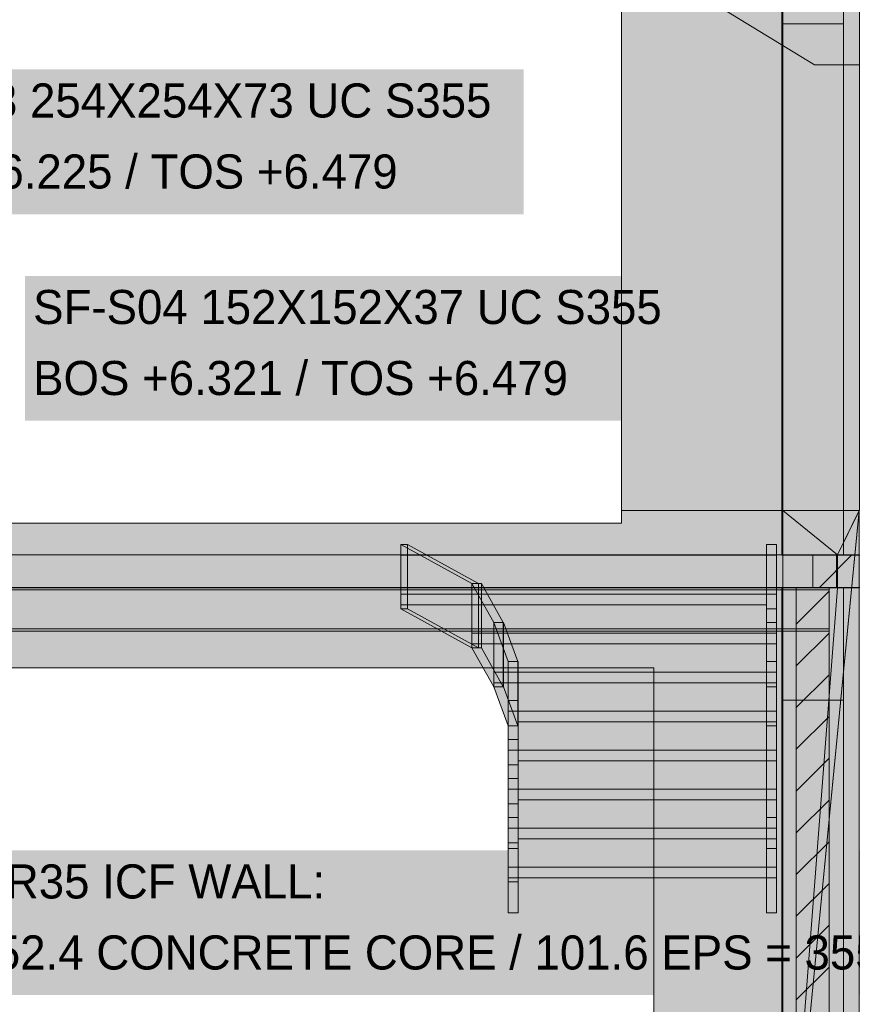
# Model space of a CAD drawing. Header units: millimetres. Extents: x -2200 to 20713, y -2973 to 10107.
# Tile 17 of 33: x 8894 to 12770, y 1258 to 5844. Entities that reach past the tile are written whole.
import ezdxf

# ---------------------------------------------------------------- set-up
doc = ezdxf.new("R2010")
doc.units = ezdxf.units.MM
for name, color, linetype in [('FILL-C_BDBDBF', 7, 'Continuous'), ('FILL-EPS', 7, 'Continuous'), ('FILL-LIGHT', 7, 'Continuous'), ('FILL-TIMBER', 7, 'Continuous'), ('FILL-WHITE', 7, 'Continuous'), ('LINE-CORE', 7, 'Continuous'), ('LINE-INK', 7, 'Continuous'), ('LINE-STEEL_GREY', 7, 'Continuous'), ('TEXT-INK', 7, 'Continuous')]:
    doc.layers.add(name, color=color, linetype=linetype)

msp = doc.modelspace()

# ---------------------------------------------------------------- hatches: boundary and pattern name
at = {"layer": 'FILL-C_BDBDBF', "true_color": 0xbdbdbf}
h = msp.add_hatch(color=9, dxfattribs=at)
h.dxf.hatch_style = 1
h.paths.add_polyline_path([(12662.1, -100), (12576.6, -100), (12509.7, -100), (12509.7, 3200), (12662.1, 3200)])
at = {"layer": 'FILL-EPS', "true_color": 0xccffff}
h = msp.add_hatch(color=7, dxfattribs=at)
h.dxf.hatch_style = 1
h.paths.add_polyline_path([(12509.7, 3200), (12509.7, -100), (12443, -100), (12443, 1198), (12443, 2954.7), (12443, 3200)])
h = msp.add_hatch(color=7, dxfattribs=at)
h.dxf.hatch_style = 1
h.paths.add_polyline_path([(12672.6, 3200), (12728.8, 3200), (12728.8, 2954.7), (12728.8, 1656.7), (12728.8, -100), (12662.1, -100), (12662.1, 3200), (12671.8, 3200)])
at = {"layer": 'FILL-LIGHT', "true_color": 0xcccccf}
h = msp.add_hatch(color=254, dxfattribs=at)
h.dxf.hatch_style = 1
h.paths.add_polyline_path([(16765.5, 3350), (16765.5, 3200), (13084, 3200), (12587.2, 3200), (12587.2, 3212), (12587.2, 3350)])
at = {"layer": 'FILL-TIMBER', "true_color": 0xedd6a8}
h = msp.add_hatch(color=41, dxfattribs=at)
h.dxf.hatch_style = 1
h.paths.add_polyline_path([(11168, 1897.4), (11168, 1984.3), (11205.4, 1984.3), (11215, 1984.3), (11215, 1923.3), (11215, 1897.4)])
h = msp.add_hatch(color=41, dxfattribs=at)
h.dxf.hatch_style = 1
h.paths.add_polyline_path([(12371, 1984.3), (12408.4, 1984.3), (12418, 1984.3), (12418, 1923.3), (12418, 1897.4), (12371, 1897.4)])
h = msp.add_hatch(color=41, dxfattribs=at)
h.dxf.hatch_style = 1
h.paths.add_polyline_path([(11215, 1897.4), (12163.8, 1897.4), (12371, 1897.4), (12371, 1847.4), (11422.2, 1847.4), (11215, 1847.4)])
h = msp.add_hatch(color=41, dxfattribs=at)
h.dxf.hatch_style = 1
h.paths.add_polyline_path([(11168, 1684.3), (11168, 1745.3), (11168, 1847.4), (11215, 1847.4), (11215, 1684.3), (11177.6, 1684.3)])
h = msp.add_hatch(color=41, dxfattribs=at)
h.dxf.hatch_style = 1
h.paths.add_polyline_path([(12418, 1847.4), (12418, 1684.3), (12380.6, 1684.3), (12371, 1684.3), (12371, 1745.3), (12371, 1847.4)])
at = {"layer": 'FILL-WHITE', "true_color": 0xffffff}
h = msp.add_hatch(color=7, dxfattribs=at)
h.dxf.hatch_style = 1
h.paths.add_polyline_path([(9478, 9805.3), (12447.3, 6836), (12447.3, 3557.6), (11696, 3557.6), (11696, 6275), (10662, 6275), (10662, 6350), (10651.9, 6511.1), (10621.7, 6669.4), (10571.9, 6822.2), (10503.4, 6967), (10417.4, 7101.2), (10315.4, 7222.6), (10199, 7329), (10070.2, 7418.7), (9931.4, 7490.1), (9784.8, 7541.9), (9633, 7573.4), (9478.5, 7584), (9324, 7573.4), (9172.2, 7541.9), (9025.6, 7490.1), (8886.8, 7418.7), (8758, 7329), (8641.6, 7222.6), (8539.6, 7101.2), (8453.6, 6967), (8385.1, 6822.2), (8335.3, 6669.4), (8305.1, 6511.1), (8295, 6350), (8295, 6275), (7261, 6275), (7261, 3557.6), (6508.8, 3557.6), (6508.8, 6836.1)])
h = msp.add_hatch(color=7, dxfattribs=at)
h.dxf.hatch_style = 1
h.paths.add_polyline_path([(9478, 9805.3), (12447.3, 6836), (12447.3, 3557.6), (11696, 3557.6), (11696, 6275), (10662, 6275), (10662, 6350), (10651.9, 6511.1), (10621.7, 6669.4), (10571.9, 6822.2), (10503.4, 6967), (10417.4, 7101.2), (10315.4, 7222.6), (10199, 7329), (10070.2, 7418.7), (9931.4, 7490.1), (9784.8, 7541.9), (9633, 7573.4), (9478.5, 7584), (9324, 7573.4), (9172.2, 7541.9), (9025.6, 7490.1), (8886.8, 7418.7), (8758, 7329), (8641.6, 7222.6), (8539.6, 7101.2), (8453.6, 6967), (8385.1, 6822.2), (8335.3, 6669.4), (8305.1, 6511.1), (8295, 6350), (8295, 6275), (7261, 6275), (7261, 3557.6), (6508.8, 3557.6), (6508.8, 6836.1)])
h = msp.add_hatch(color=7, dxfattribs=at)
h.dxf.hatch_style = 1
h.paths.add_polyline_path([(12443, 9227), (12728.8, 9227), (12728.8, 3350), (12443, 3350)])
h = msp.add_hatch(color=7, dxfattribs=at)
h.dxf.hatch_style = 1
h.paths.add_polyline_path([(12803.1, 6480.2), (12803.1, 3557.6), (12447.3, 3557.6), (12447.3, 6836)])
h = msp.add_hatch(color=7, dxfattribs=at)
h.dxf.hatch_style = 1
h.paths.add_polyline_path([(12447.5, 6835.8), (12803.1, 6480.2), (12803.1, 3557.6), (12447.5, 3557.6), (12447.3, 3556), (12447.3, 3556), (12447.3, 6836)])
h = msp.add_hatch(color=7, dxfattribs=at)
h.dxf.hatch_style = 1
h.paths.add_polyline_path([(12728.8, 6674.1), (12728.8, 3350), (12443, 3350), (12443, 6674.1)])
h = msp.add_hatch(color=7, dxfattribs=at)
h.dxf.hatch_style = 1
h.paths.add_polyline_path([(12803.1, 6425), (12803.1, 3557.6), (12447.5, 3557.6), (12447.5, 6425)])
h = msp.add_hatch(color=7, dxfattribs=at)
h.dxf.hatch_style = 1
h.paths.add_polyline_path([(12447.5, 3557.6), (12447.5, 6425), (12803.1, 6425), (12803.1, 3557.6)])
h = msp.add_hatch(color=7, dxfattribs=at)
h.dxf.hatch_style = 1
h.paths.add_polyline_path([(12803.1, 6425), (12803.1, 3557.6), (12447.5, 3557.6), (12447.5, 6425)])
h = msp.add_hatch(color=7, dxfattribs=at)
h.dxf.hatch_style = 1
h.paths.add_polyline_path([(12447.5, 3557.6), (12447.5, 6425), (12803.1, 6425), (12803.1, 3557.6)])
h = msp.add_hatch(color=7, dxfattribs=at)
h.dxf.hatch_style = 1
h.paths.add_polyline_path([(12443, 3350), (12443, 5825.5), (12728.8, 5825.5), (12728.8, 3350)])
h = msp.add_hatch(color=7, dxfattribs=at)
h.dxf.hatch_style = 1
h.paths.add_polyline_path([(12728.8, 5825.5), (12728.8, 3350), (12443, 3350), (12443, 5825.5)])
h = msp.add_hatch(color=7, dxfattribs=at)
h.dxf.hatch_style = 1
h.paths.add_polyline_path([(8126, 4938.4), (11240.4, 4938.4), (11240.4, 5612.4), (8126, 5612.4)])
h = msp.add_hatch(color=7, dxfattribs=at)
h.dxf.hatch_style = 1
h.paths.add_polyline_path([(8919, 3976.5), (12033.4, 3976.5), (12033.4, 4650.5), (8919, 4650.5)])
h = msp.add_hatch(color=7, dxfattribs=at)
h.dxf.hatch_style = 1
h.paths.add_polyline_path([(6507.2, 3351.2), (6508.8, 3351.3), (6508.8, 3557.6), (7261, 3557.6), (7261, 3498.7), (11696, 3498.7), (11696, 3557.6), (12447.2, 3557.6), (12447.2, 3351.3), (6508.8, 3351.3)])
h = msp.add_hatch(color=7, dxfattribs=at)
h.dxf.hatch_style = 1
h.paths.add_polyline_path([(7261, 3557.6), (7261, 3498.7), (11696, 3498.7), (11696, 3557.6), (12447.2, 3557.6), (12447.2, -100), (11846, -100), (11846, 2825.5), (7110.5, 2825.5), (7110.5, -100), (6508.8, -100), (6508.8, 3557.6)])
h = msp.add_hatch(color=7, dxfattribs=at)
h.dxf.hatch_style = 1
h.paths.add_polyline_path([(12447.2, 3557.6), (12447.4, 3557.6), (12447.4, 3558), (12447.4, 3557.6), (12803, 3557.6), (12803, -100), (12447.4, -100), (12447.3, -101.6), (12447.3, -101.6), (12447.3, -101.6), (12447.2, -101.6), (12447.2, 3198.7), (12447.4, 3198.7), (12697.2, 3198.7), (12697.2, 3351.3), (12447.2, 3351.3)])
h = msp.add_hatch(color=7, dxfattribs=at)
h.dxf.hatch_style = 1
h.paths.add_polyline_path([(12803, 3557.6), (12803, -100), (12447.2, -100), (12447.2, 3557.6)])
h = msp.add_hatch(color=7, dxfattribs=at)
h.dxf.hatch_style = 1
h.paths.add_polyline_path([(12447.4, 3198.7), (12701.4, 3198.7), (12701.4, 3351.3), (12447.4, 3351.3), (12447.4, 3557.6), (12803, 3557.6), (12803, -100), (12803.1, -101.6), (12803, -100), (12447.4, -100), (12447.4, 3198.7)])
h = msp.add_hatch(color=7, dxfattribs=at)
h.dxf.hatch_style = 1
h.paths.add_polyline_path([(12447.4, 3557.6), (12803, 3557.6), (12803, -100), (12447.4, -100), (12447.4, 3198.7), (12701.4, 3198.7), (12701.4, 3351.3), (12447.4, 3351.3)])
h = msp.add_hatch(color=7, dxfattribs=at)
h.dxf.hatch_style = 1
h.paths.add_polyline_path([(12803, -100), (12447.4, -100), (12803, 3557.4), (12802.9, 3557.4), (12701.4, 3351.3), (12447.4, 3557.6), (12803, 3557.6)])
h = msp.add_hatch(color=7, dxfattribs=at)
h.dxf.hatch_style = 1
h.paths.add_polyline_path([(12447.4, 3351.3), (12447.4, 3557.6), (12701.4, 3351.3)])
h = msp.add_hatch(color=7, dxfattribs=at)
h.dxf.hatch_style = 1
h.paths.add_polyline_path([(12701.4, 3198.7), (12701.4, 3351.3), (12803, 3557.6), (12447.4, -100)])
h = msp.add_hatch(color=7, dxfattribs=at)
h.dxf.hatch_style = 1
h.paths.add_polyline_path([(12447.4, 3557.6), (12803, 3557.6), (12803, 3351.3), (12447.4, 3351.3)])
h = msp.add_hatch(color=7, dxfattribs=at)
h.dxf.hatch_style = 1
h.paths.add_polyline_path([(10668, 3100), (10668, 3400), (10699.6, 3400), (10699.6, 3100)])
h = msp.add_hatch(color=7, dxfattribs=at)
h.dxf.hatch_style = 1
h.paths.add_polyline_path([(10668, 3350), (12371, 3350), (12371, 3400), (12418, 3400), (12418, 3350), (12418, 3118.4), (12418, 3100), (12371, 3100), (12371, 3118.4), (10668, 3118.4), (10668, 3168.4)])
h = msp.add_hatch(color=7, dxfattribs=at)
h.dxf.hatch_style = 1
h.paths.add_polyline_path([(10699.6, 3400), (11030.6, 3218.4), (10999, 3218.4), (10668, 3400)])
h = msp.add_hatch(color=7, dxfattribs=at)
h.dxf.hatch_style = 1
h.paths.add_polyline_path([(10668, 3100), (10668, 3118.4), (10668, 3400), (10999, 3218.4), (10999, 3168.4), (10999, 2918.4), (10668, 3100)])
h = msp.add_hatch(color=7, dxfattribs=at)
h.dxf.hatch_style = 1
h.paths.add_polyline_path([(10699.6, 3100), (10699.6, 3400), (11030.6, 3218.4), (11030.6, 2918.4), (10699.6, 3100)])
h = msp.add_hatch(color=7, dxfattribs=at)
h.dxf.hatch_style = 1
h.paths.add_polyline_path([(12418, 3400), (12418, 3218.4), (12418, 3036.8), (12371, 3036.8), (12371, 3218.4), (12371, 3400)])
h = msp.add_hatch(color=7, dxfattribs=at)
h.dxf.hatch_style = 1
h.paths.add_polyline_path([(6508.8, 3351.3), (12447.2, 3351.3), (12447.2, 3198.7), (6508.8, 3198.7)])
h = msp.add_hatch(color=7, dxfattribs=at)
h.dxf.hatch_style = 1
h.paths.add_polyline_path([(12418, 3350), (12418, 3168.4), (10668, 3168.4), (10668, 3350)])
h = msp.add_hatch(color=7, dxfattribs=at)
h.dxf.hatch_style = 1
h.paths.add_polyline_path([(12447.2, 3198.7), (12447.2, 3351.3), (12697.2, 3351.3), (12697.2, 3198.7), (12447.2, 3198.7)])
h = msp.add_hatch(color=7, dxfattribs=at)
h.dxf.hatch_style = 1
h.paths.add_polyline_path([(12701.4, 3351.3), (12803, 3351.3), (12803, 3198.7), (12701.4, 3198.7)])
h = msp.add_hatch(color=7, dxfattribs=at)
h.dxf.hatch_style = 1
h.paths.add_polyline_path([(11030.6, 3218.4), (11030.6, 2918.4), (10999, 2918.4), (10999, 3218.4)])
h = msp.add_hatch(color=7, dxfattribs=at)
h.dxf.hatch_style = 1
h.paths.add_polyline_path([(11043.5, 3218.4), (11043.5, 2918.4), (10999, 2918.4), (10999, 3218.4)])
h = msp.add_hatch(color=7, dxfattribs=at)
h.dxf.hatch_style = 1
h.paths.add_polyline_path([(11043.5, 3218.4), (11145.5, 3036.8), (11101, 3036.8), (10999, 3218.4), (11043.5, 3218.4)])
h = msp.add_hatch(color=7, dxfattribs=at)
h.dxf.hatch_style = 1
h.paths.add_polyline_path([(11101, 3036.8), (11101, 2936.8), (11101, 2736.8), (10999, 2918.4), (10999, 2986.8), (10999, 3218.4)])
h = msp.add_hatch(color=7, dxfattribs=at)
h.dxf.hatch_style = 1
h.paths.add_polyline_path([(11043.5, 3218.4), (11145.5, 3036.8), (11145.5, 2736.8), (11043.5, 2918.4)])
h = msp.add_hatch(color=7, dxfattribs=at)
h.dxf.hatch_style = 1
h.paths.add_polyline_path([(6294, 3200), (12662, 3200), (12662, 3189), (6294, 3189)])
h = msp.add_hatch(color=7, dxfattribs=at)
h.dxf.hatch_style = 1
h.paths.add_polyline_path([(6294, 3200), (12662, 3200), (12662, 3189), (6294, 3189)])
h = msp.add_hatch(color=7, dxfattribs=at)
h.dxf.hatch_style = 1
h.paths.add_polyline_path([(6294, 3189), (12662, 3189), (12662, 3007.8), (6294, 3007.8)])
h = msp.add_hatch(color=7, dxfattribs=at)
h.dxf.hatch_style = 1
h.paths.add_polyline_path([(6294, 3189), (12662, 3189), (12662, 3007.8), (6294, 3007.8)])
h = msp.add_hatch(color=7, dxfattribs=at)
h.dxf.hatch_style = 1
h.paths.add_polyline_path([(6508.8, 3198.7), (12447.2, 3198.7), (12447.2, -100), (11846, -100), (11846, 2825.5), (7110.5, 2825.5), (7110.5, -100), (6508.8, -100), (6508.8, 3198.7)])
h = msp.add_hatch(color=7, dxfattribs=at)
h.dxf.hatch_style = 1
h.paths.add_polyline_path([(10999, 3168.4), (12418, 3168.4), (12418, 2986.8), (10999, 2986.8), (10999, 3168.4)])
h = msp.add_hatch(color=7, dxfattribs=at)
h.dxf.hatch_style = 1
h.paths.add_polyline_path([(10999, 3118.4), (10999, 3168.4), (12418, 3168.4), (12418, 2936.8), (10999, 2936.8), (10999, 2986.8)])
h = msp.add_hatch(color=7, dxfattribs=at)
h.dxf.hatch_style = 1
h.paths.add_polyline_path([(12447.4, 3200), (12447.4, 3198.7), (12728.8, 3198.7), (12728.8, -100), (12728.8, -100), (12728.8, -100.4), (12728.8, -100), (12443, -100), (12443, 3200)])
h = msp.add_hatch(color=7, dxfattribs=at)
h.dxf.hatch_style = 1
h.paths.add_polyline_path([(12447.4, 3200), (12728.8, 3200), (12728.8, 3198.7), (12447.4, 3198.7)])
h = msp.add_hatch(color=7, dxfattribs=at)
h.dxf.hatch_style = 1
h.paths.add_polyline_path([(12447.4, 3198.7), (12701.4, 3198.7), (12447.4, -100)])
h = msp.add_hatch(color=7, dxfattribs=at)
h.dxf.hatch_style = 1
h.paths.add_polyline_path([(12447.4, -100), (12447.4, 3198.7), (12803, 3198.7), (12803, -100), (12447.4, -100)])
h = msp.add_hatch(color=7, dxfattribs=at)
h.dxf.hatch_style = 1
h.paths.add_polyline_path([(10699.6, 3100), (11030.6, 2918.4), (10999, 2918.4), (10668, 3100)])
h = msp.add_hatch(color=7, dxfattribs=at)
h.dxf.hatch_style = 1
h.paths.add_polyline_path([(12371, 2736.8), (12371, 2918.4), (12371, 3100), (12418, 3100), (12418, 2918.4), (12418, 2736.8)])
h = msp.add_hatch(color=7, dxfattribs=at)
h.dxf.hatch_style = 1
h.paths.add_polyline_path([(11100.8, 3038.4), (11101, 3036.8), (11168, 2855.3), (11168, 2755.3), (11168, 2555.3), (11168.2, 2553.7), (11168, 2555.3), (11101, 2736.8), (11101, 2805.3), (11101, 3036.8)])
h = msp.add_hatch(color=7, dxfattribs=at)
h.dxf.hatch_style = 1
h.paths.add_polyline_path([(11101, 2736.8), (11101, 3036.8), (11145.5, 3036.8), (11145.5, 2736.8)])
h = msp.add_hatch(color=7, dxfattribs=at)
h.dxf.hatch_style = 1
h.paths.add_polyline_path([(11101, 3036.8), (11146.9, 3036.8), (11146.9, 2736.8), (11101, 2736.8)])
h = msp.add_hatch(color=7, dxfattribs=at)
h.dxf.hatch_style = 1
h.paths.add_polyline_path([(11213.9, 2855.3), (11168, 2855.3), (11101, 3036.8), (11146.9, 3036.8)])
h = msp.add_hatch(color=7, dxfattribs=at)
h.dxf.hatch_style = 1
h.paths.add_polyline_path([(11213.9, 2855.3), (11213.9, 2555.3), (11146.9, 2736.8), (11146.9, 3036.8)])
h = msp.add_hatch(color=7, dxfattribs=at)
h.dxf.hatch_style = 1
h.paths.add_polyline_path([(12418, 3036.8), (12418, 2855.3), (12371, 2855.3), (12371, 3036.8)])
h = msp.add_hatch(color=7, dxfattribs=at)
h.dxf.hatch_style = 1
h.paths.add_polyline_path([(6294, 3007.8), (12662, 3007.8), (12662, 2996.8), (6294, 2996.8)])
h = msp.add_hatch(color=7, dxfattribs=at)
h.dxf.hatch_style = 1
h.paths.add_polyline_path([(6294, 3007.8), (12662, 3007.8), (12662, 2996.8), (6294, 2996.8)])
h = msp.add_hatch(color=7, dxfattribs=at)
h.dxf.hatch_style = 1
h.paths.add_polyline_path([(12418, 2986.8), (12418, 2805.3), (11101, 2805.3), (11101, 2986.8)])
h = msp.add_hatch(color=7, dxfattribs=at)
h.dxf.hatch_style = 1
h.paths.add_polyline_path([(11101, 2936.8), (11101, 2986.8), (12418, 2986.8), (12418, 2755.3), (11101, 2755.3), (11101, 2805.3)])
h = msp.add_hatch(color=7, dxfattribs=at)
h.dxf.hatch_style = 1
h.paths.add_polyline_path([(11043.5, 2918.4), (11145.5, 2736.8), (11101, 2736.8), (10999, 2918.4), (11043.5, 2918.4)])
h = msp.add_hatch(color=7, dxfattribs=at)
h.dxf.hatch_style = 1
h.paths.add_polyline_path([(11168, 2555.3), (11168, 2855.3), (11213.9, 2855.3), (11213.9, 2555.3), (11168, 2555.3)])
h = msp.add_hatch(color=7, dxfattribs=at)
h.dxf.hatch_style = 1
h.paths.add_polyline_path([(11168, 2755.3), (11168, 2855.3), (11215, 2855.3), (11215, 2805.3), (12418, 2805.3), (12418, 2573.7), (11215, 2573.7), (11215, 2555.3), (11168, 2555.3), (11168, 2623.7)])
h = msp.add_hatch(color=7, dxfattribs=at)
h.dxf.hatch_style = 1
h.paths.add_polyline_path([(11215, 2855.3), (11215, 2673.7), (11215, 2492.1), (11215, 2310.5), (11215, 2128.9), (11168, 2128.9), (11168, 2310.5), (11168, 2492.1), (11168, 2673.7), (11168, 2855.3)])
h = msp.add_hatch(color=7, dxfattribs=at)
h.dxf.hatch_style = 1
h.paths.add_polyline_path([(12418, 2855.3), (12418, 2673.7), (12418, 2492.1), (12418, 2310.5), (12418, 2128.9), (12371, 2128.9), (12371, 2310.5), (12371, 2492.1), (12371, 2673.7), (12371, 2855.3)])
h = msp.add_hatch(color=7, dxfattribs=at)
h.dxf.hatch_style = 1
h.paths.add_polyline_path([(12418, 2805.3), (12418, 2623.7), (11168, 2623.7), (11168, 2805.3)])
h = msp.add_hatch(color=7, dxfattribs=at)
h.dxf.hatch_style = 1
h.paths.add_polyline_path([(11213.9, 2555.3), (11168, 2555.3), (11101, 2736.8), (11146.9, 2736.8)])
h = msp.add_hatch(color=7, dxfattribs=at)
h.dxf.hatch_style = 1
h.paths.add_polyline_path([(12371, 2736.8), (12418, 2736.8), (12418, 2555.3), (12371, 2555.3)])
h = msp.add_hatch(color=7, dxfattribs=at)
h.dxf.hatch_style = 1
h.paths.add_polyline_path([(11168, 2573.7), (11168, 2673.7), (11215, 2673.7), (11215, 2623.7), (12418, 2623.7), (12418, 2392.1), (11215, 2392.1), (11215, 2373.7), (11168, 2373.7), (11168, 2442.1)])
h = msp.add_hatch(color=7, dxfattribs=at)
h.dxf.hatch_style = 1
h.paths.add_polyline_path([(12443, -100), (12443, 2675.5), (12728.8, 2675.5), (12728.8, -100), (12443, -100)])
h = msp.add_hatch(color=7, dxfattribs=at)
h.dxf.hatch_style = 1
h.paths.add_polyline_path([(12443, 2675.5), (12728.8, 2675.5), (12728.8, -100), (12443, -100), (12443, 2675.5)])
h = msp.add_hatch(color=7, dxfattribs=at)
h.dxf.hatch_style = 1
h.paths.add_polyline_path([(12443, -100), (12443, 2675.5), (12728.8, 2675.5), (12728.8, -100), (12443, -100)])
h = msp.add_hatch(color=7, dxfattribs=at)
h.dxf.hatch_style = 1
h.paths.add_polyline_path([(12443, 2675.5), (12728.8, 2675.5), (12728.8, -100), (12443, -100), (12443, 2675.5)])
h = msp.add_hatch(color=7, dxfattribs=at)
h.dxf.hatch_style = 1
h.paths.add_polyline_path([(12418, 2623.7), (12418, 2442.1), (11168, 2442.1), (11168, 2623.7)])
h = msp.add_hatch(color=7, dxfattribs=at)
h.dxf.hatch_style = 1
h.paths.add_polyline_path([(11168, 1684.3), (11168, 1828.9), (11168, 2010.5), (11168, 2192.1), (11168, 2373.7), (11168, 2555.3), (11215, 2555.3), (11215, 2373.7), (11215, 2192.1), (11215, 2010.5), (11215, 1830.6), (11215.4, 1830.4), (11215, 1828.9), (11215, 1684.3)])
h = msp.add_hatch(color=7, dxfattribs=at)
h.dxf.hatch_style = 1
h.paths.add_polyline_path([(12371, 1684.3), (12371, 1828.9), (12371, 2010.5), (12371, 2192.1), (12371, 2373.7), (12371, 2555.3), (12418, 2555.3), (12418, 2373.7), (12418, 2192.1), (12418, 2010.5), (12418, 1830.6), (12418.4, 1830.4), (12418, 1828.9), (12418, 1684.3)])
h = msp.add_hatch(color=7, dxfattribs=at)
h.dxf.hatch_style = 1
h.paths.add_polyline_path([(11168, 2392.1), (11168, 2492.1), (11215, 2492.1), (11215, 2442.1), (12418, 2442.1), (12418, 2210.5), (11215, 2210.5), (11215, 2192.1), (11168, 2192.1), (11168, 2260.5)])
h = msp.add_hatch(color=7, dxfattribs=at)
h.dxf.hatch_style = 1
h.paths.add_polyline_path([(12418, 2442.1), (12418, 2260.5), (11168, 2260.5), (11168, 2442.1)])
h = msp.add_hatch(color=7, dxfattribs=at)
h.dxf.hatch_style = 1
h.paths.add_polyline_path([(11168, 2210.5), (11168, 2310.5), (11215, 2310.5), (11215, 2260.5), (12418, 2260.5), (12418, 2028.9), (11215, 2028.9), (11215, 2010.5), (11168, 2010.5), (11168, 2078.9)])
h = msp.add_hatch(color=7, dxfattribs=at)
h.dxf.hatch_style = 1
h.paths.add_polyline_path([(12418, 2260.5), (12418, 2078.9), (11168, 2078.9), (11168, 2260.5)])
h = msp.add_hatch(color=7, dxfattribs=at)
h.dxf.hatch_style = 1
h.paths.add_polyline_path([(11215, 2128.9), (11215, 1984.3), (11168, 1984.3), (11168, 2128.9)])
h = msp.add_hatch(color=7, dxfattribs=at)
h.dxf.hatch_style = 1
h.paths.add_polyline_path([(11168, 2028.9), (11168, 2128.9), (11215, 2128.9), (11215, 2078.9), (12418, 2078.9), (12418, 1847.4), (11215, 1847.4), (11215, 1828.9), (11168, 1828.9), (11168, 1897.4)])
h = msp.add_hatch(color=7, dxfattribs=at)
h.dxf.hatch_style = 1
h.paths.add_polyline_path([(12418, 2128.9), (12418, 1984.3), (12371, 1984.3), (12371, 2128.9)])
h = msp.add_hatch(color=7, dxfattribs=at)
h.dxf.hatch_style = 1
h.paths.add_polyline_path([(12418, 2078.9), (12418, 1897.4), (11168, 1897.4), (11168, 2078.9)])
h = msp.add_hatch(color=7, dxfattribs=at)
h.dxf.hatch_style = 1
h.paths.add_polyline_path([(7430.9, 1301), (13333.4, 1301), (13333.4, 1975), (7430.9, 1975)])

# ---------------------------------------------------------------- linework, layer by layer
at = {"layer": 'LINE-CORE', "lineweight": 5}
for points in [[(12443, 9227), (12728.8, 9227), (12728.8, 3350), (12443, 3350)], [(12803.1, 6480.2), (12803.1, 3557.6), (12803.1, 3557.6), (12447.3, 3557.6), (12447.3, 6836)], [(12447.5, 6835.8), (12447.5, 6835.8), (12803.1, 6480.2), (12803.1, 6480.2), (12803.1, 3557.6), (12447.5, 3557.6), (12447.3, 3556), (12447.3, 3556), (12447.3, 6836)], [(12728.8, 6674.1), (12728.8, 3350), (12728.8, 3350), (12443, 3350), (12443, 6674.1), (12443, 6674.1)], [(12803.1, 6425), (12803.1, 3557.6), (12803.1, 3557.6), (12447.5, 3557.6), (12447.5, 6425), (12447.5, 6425)], [(12447.5, 3557.6), (12447.5, 6425), (12803.1, 6425), (12803.1, 6425), (12803.1, 3557.6), (12447.5, 3557.6)], [(12803.1, 6425), (12803.1, 3557.6), (12803.1, 3557.6), (12447.5, 3557.6), (12447.5, 6425), (12447.5, 6425)], [(12447.5, 3557.6), (12447.5, 6425), (12803.1, 6425), (12803.1, 6425), (12803.1, 3557.6), (12447.5, 3557.6)], [(12443, 3350), (12443, 5825.5), (12728.8, 5825.5), (12728.8, 5825.5), (12728.8, 3350), (12443, 3350)], [(12728.8, 5825.5), (12728.8, 3350), (12728.8, 3350), (12443, 3350), (12443, 5825.5), (12443, 5825.5)], [(6507.2, 3351.2), (6508.8, 3351.3), (6508.8, 3557.6), (7261, 3557.6), (7261, 3498.7), (11696, 3498.7), (11696, 3557.6), (12447.2, 3557.6), (12447.2, 3351.3), (6508.8, 3351.3), (6508.8, 3351.3), (6507.2, 3351.2)], [(7261, 3557.6), (7261, 3498.7), (11696, 3498.7), (11696, 3557.6), (12447.2, 3557.6), (12447.2, -100), (11846, -100), (11846, 2825.5), (7110.5, 2825.5), (7110.5, -100), (6508.8, -100), (6508.8, 3557.6)], [(12447.2, 3557.6), (12447.4, 3557.6), (12447.4, 3558), (12447.4, 3557.6), (12803, 3557.6), (12803, -100), (12447.4, -100), (12447.3, -101.6), (12447.3, -101.6), (12447.3, -101.6), (12447.2, -101.6), (12447.2, 3198.7), (12447.4, 3198.7), (12697.2, 3198.7), (12697.2, 3351.3), (12447.2, 3351.3)], [(12803, 3557.6), (12803, -100), (12803, -100), (12447.2, -100), (12447.2, 3557.6), (12447.2, 3557.6)], [(12447.4, 3198.7), (12447.4, 3198.7), (12701.4, 3198.7), (12701.4, 3351.3), (12447.4, 3351.3), (12447.4, 3557.6), (12447.4, 3557.6), (12447.4, 3557.6), (12803, 3557.6), (12803, -100), (12803, -100), (12803.1, -101.6), (12803.1, -101.6), (12803, -100), (12447.4, -100), (12447.4, 3198.7), (12447.4, 3198.7)], [(12447.4, 3557.6), (12803, 3557.6), (12803, -100), (12447.4, -100), (12447.4, 3198.7), (12701.4, 3198.7), (12701.4, 3351.3), (12447.4, 3351.3)], [(12803, -100), (12447.4, -100), (12803, 3557.4), (12802.9, 3557.4), (12701.4, 3351.3), (12447.4, 3557.6), (12803, 3557.6)], [(12447.4, 3351.3), (12447.4, 3557.6), (12701.4, 3351.3)], [(12701.4, 3198.7), (12701.4, 3351.3), (12803, 3557.6), (12803, 3557.6), (12447.4, -100)], [(12447.4, 3557.6), (12803, 3557.6), (12803, 3351.3), (12447.4, 3351.3)], [(10668, 3100), (10668, 3400), (10699.6, 3400), (10699.6, 3400), (10699.6, 3100), (10668, 3100)], [(10668, 3350), (12371, 3350), (12371, 3400), (12418, 3400), (12418, 3350), (12418, 3118.4), (12418, 3100), (12371, 3100), (12371, 3118.4), (10668, 3118.4), (10668, 3168.4)], [(10699.6, 3400), (11030.6, 3218.4), (10999, 3218.4), (10999, 3218.4), (10668, 3400), (10699.6, 3400)], [(10668, 3100), (10668, 3118.4), (10668, 3400), (10999, 3218.4), (10999, 3218.4), (10999, 3218.4), (10999, 3218.4), (10999, 3218.4), (10999, 3168.4), (10999, 2918.4), (10668, 3100), (10668, 3100), (10668, 3100), (10668, 3100)], [(10699.6, 3100), (10699.6, 3400), (11030.6, 3218.4), (11030.6, 3218.4), (11030.6, 3218.4), (11030.6, 3218.4), (11030.6, 3218.4), (11030.6, 2918.4), (10699.6, 3100), (10699.6, 3100), (10699.6, 3100), (10699.6, 3100)], [(12418, 3400), (12418, 3218.4), (12418, 3218.4), (12418, 3036.8), (12418, 3036.8), (12371, 3036.8), (12371, 3218.4), (12371, 3218.4), (12371, 3400), (12371, 3400)], [(6508.8, 3351.3), (12447.2, 3351.3), (12447.2, 3351.3), (12447.2, 3198.7), (6508.8, 3198.7), (6508.8, 3198.7)], [(12418, 3350), (12418, 3168.4), (10668, 3168.4), (10668, 3350)], [(12447.2, 3198.7), (12447.2, 3198.7), (12447.2, 3351.3), (12697.2, 3351.3), (12697.2, 3351.3), (12697.2, 3351.3), (12697.2, 3351.3), (12697.2, 3198.7), (12447.2, 3198.7), (12447.2, 3198.7)], [(12701.4, 3351.3), (12803, 3351.3), (12803, 3198.7), (12701.4, 3198.7)], [(11030.6, 3218.4), (11030.6, 2918.4), (11030.6, 2918.4), (10999, 2918.4), (10999, 3218.4), (10999, 3218.4)], [(11043.5, 3218.4), (11043.5, 2918.4), (11043.5, 2918.4), (10999, 2918.4), (10999, 3218.4), (10999, 3218.4)], [(11043.5, 3218.4), (11145.5, 3036.8), (11101, 3036.8), (11101, 3036.8), (11101, 3036.8), (10999, 3218.4), (11043.5, 3218.4), (11043.5, 3218.4)], [(11101, 3036.8), (11101, 2936.8), (11101, 2736.8), (10999, 2918.4), (10999, 2986.8), (10999, 3218.4)], [(11043.5, 3218.4), (11145.5, 3036.8), (11145.5, 2736.8), (11043.5, 2918.4)], [(6294, 3200), (12662, 3200), (12662, 3189), (6294, 3189)], [(6294, 3200), (12662, 3200), (12662, 3189), (6294, 3189)], [(6294, 3189), (12662, 3189), (12662, 3189), (12662, 3007.8), (6294, 3007.8), (6294, 3007.8)], [(6294, 3189), (12662, 3189), (12662, 3007.8), (12662, 3007.8), (6294, 3007.8), (6294, 3189)], [(6508.8, 3198.7), (12447.2, 3198.7), (12447.2, -100), (11846, -100), (11846, 2825.5), (7110.5, 2825.5), (7110.5, -100), (6508.8, -100), (6508.8, -100), (6508.8, -100), (6508.8, -100), (6508.8, 3198.7), (6508.8, 3198.7)], [(10999, 3168.4), (12418, 3168.4), (12418, 2986.8), (12418, 2986.8), (12418, 2986.8), (10999, 2986.8), (10999, 3168.4), (10999, 3168.4)], [(10999, 3118.4), (10999, 3168.4), (12418, 3168.4), (12418, 2936.8), (10999, 2936.8), (10999, 2986.8)], [(12447.4, 3200), (12447.4, 3198.7), (12728.8, 3198.7), (12728.8, -100), (12728.8, -100), (12728.8, -100), (12728.8, -100.4), (12728.8, -100), (12443, -100), (12443, 3200)], [(12447.4, 3200), (12728.8, 3200), (12728.8, 3198.7), (12447.4, 3198.7)], [(12447.4, 3198.7), (12701.4, 3198.7), (12447.4, -100)], [(12447.4, -100), (12447.4, 3198.7), (12803, 3198.7), (12803, 3198.7), (12803, 3198.7), (12803, 3198.7), (12803, -100), (12447.4, -100), (12447.4, -100), (12447.4, -100)], [(10699.6, 3100), (11030.6, 2918.4), (10999, 2918.4), (10999, 2918.4), (10668, 3100), (10699.6, 3100)], [(12371, 2736.8), (12371, 2918.4), (12371, 2918.4), (12371, 3100), (12418, 3100), (12418, 3100), (12418, 2918.4), (12418, 2918.4), (12418, 2736.8), (12371, 2736.8)], [(11100.8, 3038.4), (11101, 3036.8), (11168, 2855.3), (11168, 2755.3), (11168, 2755.3), (11168, 2555.3), (11168.2, 2553.7), (11168.2, 2553.7), (11168, 2555.3), (11101, 2736.8), (11101, 2805.3), (11101, 2805.3), (11101, 3036.8), (11100.8, 3038.4)], [(11101, 2736.8), (11101, 3036.8), (11145.5, 3036.8), (11145.5, 3036.8), (11145.5, 2736.8), (11101, 2736.8)], [(11101, 3036.8), (11101, 3036.8), (11101, 3036.8), (11146.9, 3036.8), (11146.9, 2736.8), (11146.9, 2736.8), (11146.9, 2736.8), (11146.9, 2736.8), (11101, 2736.8), (11101, 3036.8)], [(11213.9, 2855.3), (11168, 2855.3), (11101, 3036.8), (11146.9, 3036.8)], [(11213.9, 2855.3), (11213.9, 2555.3), (11146.9, 2736.8), (11146.9, 3036.8)], [(12418, 3036.8), (12418, 2855.3), (12371, 2855.3), (12371, 3036.8)], [(6294, 3007.8), (12662, 3007.8), (12662, 2996.8), (6294, 2996.8)], [(6294, 3007.8), (12662, 3007.8), (12662, 2996.8), (6294, 2996.8)], [(12418, 2986.8), (12418, 2805.3), (11101, 2805.3), (11101, 2986.8)], [(11101, 2936.8), (11101, 2986.8), (12418, 2986.8), (12418, 2755.3), (11101, 2755.3), (11101, 2805.3)], [(11043.5, 2918.4), (11145.5, 2736.8), (11101, 2736.8), (11101, 2736.8), (11101, 2736.8), (10999, 2918.4), (11043.5, 2918.4), (11043.5, 2918.4)], [(11168, 2555.3), (11168, 2555.3), (11168, 2855.3), (11213.9, 2855.3), (11213.9, 2855.3), (11213.9, 2855.3), (11213.9, 2855.3), (11213.9, 2555.3), (11168, 2555.3), (11168, 2555.3)], [(11168, 2755.3), (11168, 2855.3), (11215, 2855.3), (11215, 2805.3), (12418, 2805.3), (12418, 2573.7), (12418, 2573.7), (11215, 2573.7), (11215, 2555.3), (11168, 2555.3), (11168, 2623.7)], [(11215, 2855.3), (11215, 2673.7), (11215, 2673.7), (11215, 2492.1), (11215, 2492.1), (11215, 2310.5), (11215, 2310.5), (11215, 2128.9), (11215, 2128.9), (11168, 2128.9), (11168, 2310.5), (11168, 2310.5), (11168, 2492.1), (11168, 2492.1), (11168, 2673.7), (11168, 2673.7), (11168, 2855.3), (11168, 2855.3)], [(12418, 2855.3), (12418, 2673.7), (12418, 2673.7), (12418, 2492.1), (12418, 2492.1), (12418, 2310.5), (12418, 2310.5), (12418, 2128.9), (12418, 2128.9), (12371, 2128.9), (12371, 2310.5), (12371, 2310.5), (12371, 2492.1), (12371, 2492.1), (12371, 2673.7), (12371, 2673.7), (12371, 2855.3), (12371, 2855.3)], [(12418, 2805.3), (12418, 2623.7), (11168, 2623.7), (11168, 2805.3)], [(11213.9, 2555.3), (11168, 2555.3), (11101, 2736.8), (11146.9, 2736.8)], [(12371, 2736.8), (12418, 2736.8), (12418, 2555.3), (12371, 2555.3)], [(11168, 2573.7), (11168, 2673.7), (11215, 2673.7), (11215, 2623.7), (12418, 2623.7), (12418, 2392.1), (12418, 2392.1), (11215, 2392.1), (11215, 2373.7), (11168, 2373.7), (11168, 2442.1)], [(12443, -100), (12443, -100), (12443, 2675.5), (12728.8, 2675.5), (12728.8, 2675.5), (12728.8, 2675.5), (12728.8, 2675.5), (12728.8, -100), (12443, -100), (12443, -100)], [(12443, 2675.5), (12443, 2675.5), (12728.8, 2675.5), (12728.8, -100), (12728.8, -100), (12728.8, -100), (12728.8, -100), (12443, -100), (12443, 2675.5), (12443, 2675.5)], [(12443, -100), (12443, -100), (12443, 2675.5), (12728.8, 2675.5), (12728.8, 2675.5), (12728.8, 2675.5), (12728.8, 2675.5), (12728.8, -100), (12443, -100), (12443, -100)], [(12443, 2675.5), (12443, 2675.5), (12728.8, 2675.5), (12728.8, -100), (12728.8, -100), (12728.8, -100), (12728.8, -100), (12443, -100), (12443, 2675.5), (12443, 2675.5)], [(12418, 2623.7), (12418, 2442.1), (11168, 2442.1), (11168, 2623.7)], [(11168, 1684.3), (11168, 1828.9), (11168, 1828.9), (11168, 2010.5), (11168, 2010.5), (11168, 2192.1), (11168, 2192.1), (11168, 2373.7), (11168, 2373.7), (11168, 2555.3), (11215, 2555.3), (11215, 2555.3), (11215, 2373.7), (11215, 2373.7), (11215, 2192.1), (11215, 2192.1), (11215, 2010.5), (11215, 2010.5), (11215, 1830.6), (11215.4, 1830.4), (11215, 1828.9), (11215, 1828.9), (11215, 1684.3), (11168, 1684.3)], [(12371, 1684.3), (12371, 1828.9), (12371, 1828.9), (12371, 2010.5), (12371, 2010.5), (12371, 2192.1), (12371, 2192.1), (12371, 2373.7), (12371, 2373.7), (12371, 2555.3), (12418, 2555.3), (12418, 2555.3), (12418, 2373.7), (12418, 2373.7), (12418, 2192.1), (12418, 2192.1), (12418, 2010.5), (12418, 2010.5), (12418, 1830.6), (12418.4, 1830.4), (12418, 1828.9), (12418, 1828.9), (12418, 1684.3), (12371, 1684.3)], [(11168, 2392.1), (11168, 2492.1), (11215, 2492.1), (11215, 2442.1), (12418, 2442.1), (12418, 2210.5), (12418, 2210.5), (11215, 2210.5), (11215, 2192.1), (11168, 2192.1), (11168, 2260.5)], [(12418, 2442.1), (12418, 2260.5), (11168, 2260.5), (11168, 2442.1)], [(11168, 2210.5), (11168, 2310.5), (11215, 2310.5), (11215, 2260.5), (12418, 2260.5), (12418, 2028.9), (12418, 2028.9), (11215, 2028.9), (11215, 2010.5), (11215, 2010.5), (11168, 2010.5), (11168, 2010.5), (11168, 2078.9)], [(12418, 2260.5), (12418, 2078.9), (11168, 2078.9), (11168, 2260.5)], [(11215, 2128.9), (11215, 1984.3), (11215, 1984.3), (11168, 1984.3), (11168, 2128.9)], [(11168, 2028.9), (11168, 2128.9), (11215, 2128.9), (11215, 2078.9), (12418, 2078.9), (12418, 1847.4), (11215, 1847.4), (11215, 1828.9), (11168, 1828.9), (11168, 1897.4)], [(12418, 2128.9), (12418, 1984.3), (12418, 1984.3), (12371, 1984.3), (12371, 2128.9)], [(12418, 2078.9), (12418, 1897.4), (11168, 1897.4), (11168, 2078.9)]]:
    msp.add_lwpolyline(points, close=True, dxfattribs=at)
msp.add_lwpolyline([(12447.3, 6836), (12447.3, 3557.6), (11696, 3557.6), (11696, 6275)], dxfattribs=at)
msp.add_lwpolyline([(12447.3, 6836), (12447.3, 3557.6), (11696, 3557.6), (11696, 6275)], dxfattribs=at)
at = {"layer": 'LINE-INK', "lineweight": 5}
for p, q in [((11469, 6321.4), (12594, 5633.9)), ((12594, 5633.9), (12869, 5633.9))]:
    msp.add_line(p, q, dxfattribs=at)
for points in [[(16765.5, 3350), (16765.5, 3200), (13084, 3200), (12587.2, 3200), (12587.2, 3212), (12587.2, 3350)], [(12509.7, 3200), (12509.7, -100), (12443, -100), (12443, 1198), (12443, 2954.7), (12443, 3200)], [(12443, 3200), (12509.7, 3200), (12662.1, 3200), (12671.8, 3200), (12672.6, 3200), (12728.8, 3200), (12728.8, 2954.7), (12728.8, 1656.7), (12728.8, -100), (12662.1, -100), (12576.6, -100), (12509.7, -100), (12443, -100), (12443, 1198), (12443, 2954.7)], [(12662.1, -100), (12576.6, -100), (12509.7, -100), (12509.7, 3200), (12662.1, 3200)], [(12672.6, 3200), (12728.8, 3200), (12728.8, 2954.7), (12728.8, 1656.7), (12728.8, -100), (12662.1, -100), (12662.1, 3200), (12671.8, 3200)], [(11168, 1897.4), (11168, 1984.3), (11205.4, 1984.3), (11215, 1984.3), (11215, 1923.3), (11215, 1897.4)], [(12371, 1984.3), (12408.4, 1984.3), (12418, 1984.3), (12418, 1923.3), (12418, 1897.4), (12371, 1897.4)], [(11215, 1897.4), (12163.8, 1897.4), (12371, 1897.4), (12371, 1847.4), (11422.2, 1847.4), (11215, 1847.4)], [(11168, 1684.3), (11168, 1745.3), (11168, 1847.4), (11215, 1847.4), (11215, 1684.3), (11177.6, 1684.3)], [(12418, 1847.4), (12418, 1684.3), (12380.6, 1684.3), (12371, 1684.3), (12371, 1745.3), (12371, 1847.4)]]:
    msp.add_lwpolyline(points, close=True, dxfattribs=at)
at = {"layer": 'LINE-STEEL_GREY', "lineweight": 5}
for p, q in [((12616.9, 3200), (12766.9, 3350)), ((12509.7, 3029.4), (12662.1, 3181.8)), ((12509.7, 2835), (12662.1, 2987.4)), ((12509.7, 2640.5), (12662.1, 2792.9)), ((12509.7, 2446.1), (12662.1, 2598.5)), ((12509.7, 2251.6), (12662.1, 2404)), ((12509.7, 2057.2), (12662.1, 2209.6)), ((12509.7, 1862.7), (12662.1, 2015.1)), ((12509.7, 1668.3), (12662.1, 1820.7)), ((12509.7, 1473.8), (12662.1, 1626.2)), ((12509.7, 1279.3), (12662.1, 1431.7))]:
    msp.add_line(p, q, dxfattribs=at)

# ---------------------------------------------------------------- texts
at = {"layer": 'TEXT-INK'}
for s, p in [('SF-S03 254X254X73 UC S355', (8163.5, 5388.6)), ('BOS +6.225 / TOS +6.479', (8163.5, 5057.8)), ('SF-S04 152X152X37 UC S355', (8956.5, 4426.7)), ('BOS +6.321 / TOS +6.479', (8956.5, 4095.9)), ('NUDURA 6" XR35 ICF WALL:', (7468.4, 1751.2)), ('101.6 EPS / 152.4 CONCRETE CORE / 101.6 EPS = 355.6', (7468.4, 1420.4))]:
    msp.add_text(s, height=158.75, dxfattribs=at).set_placement(p)

doc.saveas('drawing.dxf')
